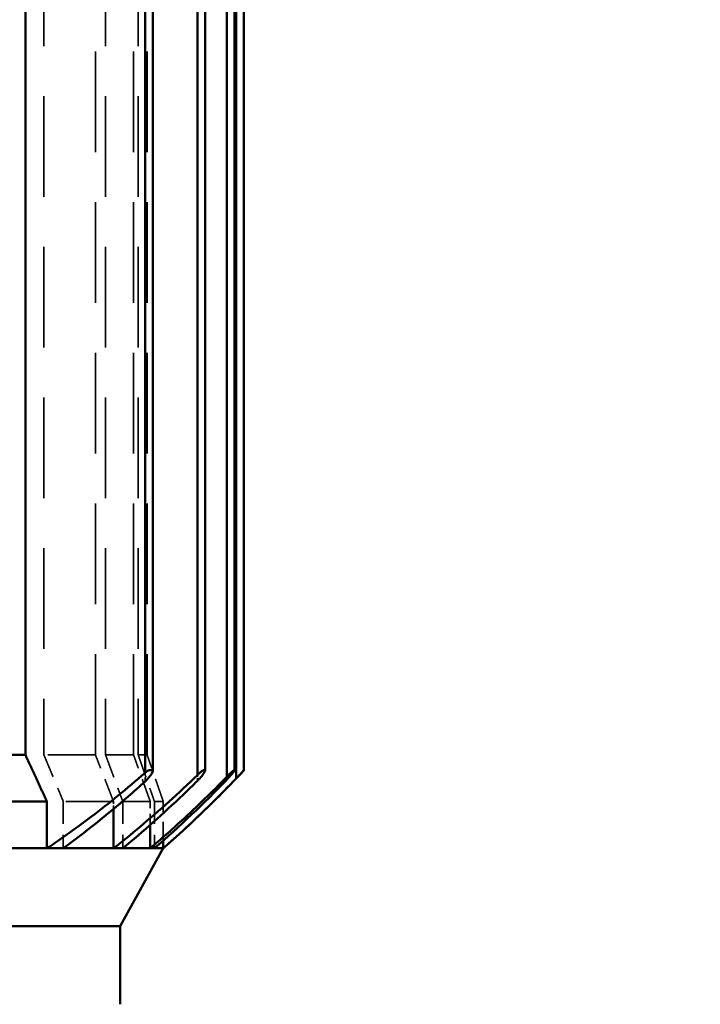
# Model space of a CAD drawing. Header units: millimetres. Extents: x -34725 to 178350, y -13707 to 126150.
# Tile 155 of 256: x 45256 to 45344, y 9668 to 9794. Entities that reach past the tile are written whole.
import ezdxf

# ---------------------------------------------------------------- set-up
doc = ezdxf.new("R2010")
doc.units = ezdxf.units.MM
doc.linetypes.add('DASHED', pattern=[0.75, 0.5, -0.25])
doc.layers.get('Defpoints').update_dxf_attribs({"linetype": 'CONTINUOUS'})
for name, color, linetype, lineweight in [('AM_0', 7, 'CONTINUOUS', 50), ('AM_5', 3, 'CONTINUOUS', 25), ('P-AM_0', 7, 'CONTINUOUS', 50), ('Sichtbar (ISO)', 7, 'CONTINUOUS', 50), ('Verdeckt (ISO)', 7, 'DASHED', 35)]:
    doc.layers.add(name, color=color, linetype=linetype, lineweight=lineweight)
doc.styles.get("Standard").update_dxf_attribs({"font": 'isocp.shx'})
doc.dimstyles.new('AM_ISO', dxfattribs={"dimtxt": 3.5, "dimasz": 2.5, "dimexe": 2, "dimexo": 1, "dimgap": 0.6, "dimtad": 1, "dimdsep": 46, "dimtxsty": 'Standard', "dimcen": 0, "dimclrd": 256, "dimclre": 256, "dimclrt": 2, "dimadec": 0, "dimazin": 2, "dimtp": 0.1, "dimtm": 0.1, "dimtfac": 0.71, "dimtmove": 0, "dimatfit": 3, "dimfxl": 1, "dimtfill": 1, "dimtfillclr": 256, "dimlwd": -1, "dimlwe": -1, "dimarcsym": 0})

# ---------------------------------------------------------------- blocks, each defined once
blk = doc.blocks.new('*D66')
at = {"layer": 'AM_5', "transparency": 16777216}
for p, q in [((42676.9, 5358.19), (42676.9, 9633.73)), ((49596.9, 4508.19), (49596.9, 9633.73)), ((43051.9, 9333.73), (49221.9, 9333.73))]:
    blk.add_line(p, q, dxfattribs=at)
for points in [[(43051.9, 9396.23), (43051.9, 9271.23), (42676.9, 9333.73)], [(49221.9, 9396.23), (49221.9, 9271.23), (49596.9, 9333.73)]]:
    blk.add_solid(points, dxfattribs=at)
at = {"layer": 'Defpoints', "color": 0, "transparency": 16777216}
for p in [(49596.9, 9333.73), (42676.9, 5208.19), (49596.9, 4358.19)]:
    blk.add_point(p, dxfattribs=at)
at = {"layer": 'AM_5', "color": 2, "transparency": 16777216, "insert": (47122.13, 9817.38), "char_height": 525, "attachment_point": 5, "bg_fill": 3, "box_fill_scale": 1.1, "bg_fill_color": 256, "bg_fill_true_color": 13158600, "bg_fill_transparency": 0}
blk.add_mtext('6920', dxfattribs=at)
blk = doc.blocks.new('A$C5cacc3fa')
at = {"layer": 'Sichtbar (ISO)'}
for p, q in [((-46.33, -2432.42), (-46.33, -2305.16)), ((-36.33, -2423.01), (-36.33, -2411.73)), ((-30.33, -2423.01), (-30.33, -2411.73)), ((-24.33, -2420.25), (-24.33, -2411.83)), ((-24.33, -2420.25), (156.67, -2420.25)), ((-36.33, -2425.12), (-36.33, -2423.01)), ((-36.33, -2423.01), (-30.33, -2423.01)), ((-36.33, -2431.56), (-36.33, -2425.12)), ((-56.33, -2432.42), (-46.33, -2432.42)), ((-46.33, -2432.42), (-36.33, -2437.95)), ((-36.33, -2432.75), (-36.33, -2431.56)), ((-36.33, -2431.56), (-31.29, -2431.56)), ((-36.33, -2436.27), (-36.33, -2432.75)), ((-36.33, -2436.81), (-36.33, -2436.27)), ((-36.33, -2436.27), (-33.33, -2436.27)), ((-26.67, -2435.6), (159.01, -2435.6)), ((-36.33, -2437.94), (-36.33, -2436.81)), ((-26.33, -2436.6), (158.67, -2436.6)), ((-36.33, -2437.95), (-36.33, -2437.94)), ((-36.33, -2437.94), (-35.34, -2437.94)), ((-26.94, -2442.32), (159.28, -2442.32)), ((-26.33, -2443.32), (158.67, -2443.32)), ((-27.18, -2446.08), (159.52, -2446.08)), ((-27.38, -2447.29), (159.72, -2447.29)), ((-26.33, -2447.08), (158.67, -2447.08)), ((-26.33, -2448.29), (158.67, -2448.29))]:
    blk.add_line(p, q, dxfattribs=at)
blk.add_arc((76.35, -2338.94), 150, 221.3086, 226.8038, dxfattribs=at)
blk.add_ellipse((-26.3, -2446.08), major_axis=(-0.033, -0.999), ratio=0.005904, start_param=5.928971, end_param=6.283382, dxfattribs=at)
blk.add_rational_spline([(-30.33, -2423.01), (-27.25, -2421.61), (-24.33, -2420.25)], [1, 1.00020468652, 1], degree=2, dxfattribs=at)
for points, knots in [([(-36.33, -2423.01), (-34.98, -2425.01), (-33.61, -2426.94), (-30.54, -2431), (-28.67, -2433.31), (-26.67, -2435.6)], [-65.695241, -65.695241, -65.695241, -65.695241, -65.026281, -65.026281, -64.168057, -64.168057, -64.168057, -64.168057]), ([(-27.77, -2435.6), (-28.42, -2434.89), (-29.05, -2434.17), (-32.07, -2430.69), (-34.3, -2427.88), (-36.33, -2425.12)], [65.515907, 65.515907, 65.515907, 65.515907, 65.782674, 65.782674, 66.80864, 66.80864, 66.80864, 66.80864]), ([(-36.33, -2431.56), (-35.44, -2432.69), (-34.52, -2433.83), (-31.48, -2437.46), (-29.26, -2439.93), (-26.94, -2442.32)], [-67.768749, -67.768749, -67.768749, -67.768749, -67.356253, -67.356253, -66.441483, -66.441483, -66.441483, -66.441483]), ([(-27.68, -2442.32), (-28.28, -2441.71), (-28.88, -2441.1), (-31.86, -2437.97), (-34.16, -2435.38), (-36.33, -2432.75)], [67.431697, 67.431697, 67.431697, 67.431697, 67.666932, 67.666932, 68.617661, 68.617661, 68.617661, 68.617661]), ([(-36.33, -2436.27), (-35.16, -2437.64), (-33.97, -2438.99), (-30.94, -2442.3), (-29.08, -2444.22), (-27.18, -2446.08)], [-69.231489, -69.231489, -69.231489, -69.231489, -68.736031, -68.736031, -68.000549, -68.000549, -68.000549, -68.000549]), ([(-26.33, -2436.6), (-26.35, -2436.6), (-26.36, -2436.6), (-26.47, -2436.58), (-26.59, -2436.54), (-26.89, -2436.38), (-27.08, -2436.24), (-27.43, -2435.95), (-27.59, -2435.8), (-27.75, -2435.63), (-27.76, -2435.61), (-27.77, -2435.6)], [-0.6408268, -0.6408268, -0.6408268, -0.6408268, -0.630804, -0.630804, -0.5772564, -0.5772564, -0.5081151, -0.5081151, -0.4500854, -0.4500854, -0.4452282, -0.4452282, -0.4452282, -0.4452282]), ([(-26.67, -2435.6), (-26.65, -2435.62), (-26.62, -2435.65), (-26.49, -2435.8), (-26.4, -2435.93), (-26.33, -2436.04)], [-0.10710707, -0.10710707, -0.10710707, -0.10710707, -0.09910976, -0.09910976, -0.05742593, -0.05742593, -0.05742593, -0.05742593]), ([(-26.33, -2436.04), (-26.33, -2436.15), (-26.33, -2436.25), (-26.33, -2436.33), (-26.33, -2436.41), (-26.33, -2436.48), (-26.33, -2436.52), (-26.33, -2436.57), (-26.33, -2436.6), (-26.33, -2436.6)], [0, 0, 0, 0, 0.362556, 0.362556, 0.362556, 0.726846, 0.726846, 0.726846, 1.114917, 1.114917, 1.114917, 1.114917]), ([(-36.33, -2437.94), (-34.39, -2440.15), (-32.39, -2442.29), (-29.38, -2445.35), (-28.38, -2446.33), (-27.38, -2447.29)], [-70.234669, -70.234669, -70.234669, -70.234669, -69.425028, -69.425028, -69.029673, -69.029673, -69.029673, -69.029673]), ([(-26.33, -2443.32), (-26.37, -2443.32), (-26.41, -2443.31), (-26.56, -2443.24), (-26.68, -2443.17), (-26.98, -2442.96), (-27.17, -2442.8), (-27.47, -2442.53), (-27.58, -2442.43), (-27.68, -2442.32)], [-0.6626288, -0.6626288, -0.6626288, -0.6626288, -0.6306546, -0.6306546, -0.5772638, -0.5772638, -0.5083418, -0.5083418, -0.4688822, -0.4688822, -0.4688822, -0.4688822]), ([(-26.94, -2442.32), (-26.86, -2442.41), (-26.77, -2442.5), (-26.58, -2442.72), (-26.48, -2442.84), (-26.38, -2442.99), (-26.35, -2443.03), (-26.33, -2443.07)], [-0.1287013, -0.1287013, -0.1287013, -0.1287013, -0.0992148, -0.0992148, -0.05490758, -0.05490758, -0.03647152, -0.03647152, -0.03647152, -0.03647152]), ([(-26.33, -2443.07), (-26.33, -2443.12), (-26.33, -2443.17), (-26.33, -2443.26), (-26.33, -2443.3), (-26.33, -2443.32), (-26.33, -2443.32), (-26.33, -2443.32)], [-0.3512725, -0.3512725, -0.3512725, -0.3512725, -0.32834432, -0.32834432, -0.28951525, -0.28951525, -0.27907555, -0.27907555, -0.27907555, -0.27907555]), ([(-26.33, -2447.08), (-26.34, -2447.08), (-26.36, -2447.07), (-26.42, -2447.04), (-26.48, -2447), (-26.64, -2446.88), (-26.77, -2446.78), (-27.09, -2446.51), (-27.28, -2446.33), (-27.5, -2446.13), (-27.52, -2446.1), (-27.55, -2446.08)], [-0.6948989, -0.6948989, -0.6948989, -0.6948989, -0.6771738, -0.6771738, -0.639025, -0.639025, -0.5839423, -0.5839423, -0.5122103, -0.5122103, -0.5026873, -0.5026873, -0.5026873, -0.5026873]), ([(-27.18, -2446.08), (-27.17, -2446.08), (-27.17, -2446.09), (-27.02, -2446.23), (-26.87, -2446.38), (-26.63, -2446.64), (-26.53, -2446.75), (-26.41, -2446.9), (-26.37, -2446.95), (-26.34, -2447), (-26.33, -2447.01), (-26.33, -2447.01)], [-0.1506216, -0.1506216, -0.1506216, -0.1506216, -0.1485853, -0.1485853, -0.0998852, -0.0998852, -0.0551686, -0.0551686, -0.0238795, -0.0238795, -0.0178264, -0.0178264, -0.0178264, -0.0178264]), ([(-27.38, -2447.29), (-27.31, -2447.35), (-27.24, -2447.42), (-27.03, -2447.62), (-26.89, -2447.76), (-26.65, -2447.99), (-26.55, -2448.08), (-26.42, -2448.2), (-26.38, -2448.24), (-26.34, -2448.28), (-26.33, -2448.29), (-26.33, -2448.29)], [-0.1710961, -0.1710961, -0.1710961, -0.1710961, -0.148608, -0.148608, -0.0999054, -0.0999054, -0.0551851, -0.0551851, -0.0238878, -0.0238878, 0, 0, 0, 0])]:
    blk.add_open_spline(points, degree=3, knots=knots, dxfattribs=at)
blk.add_open_spline([(-27.55, -2446.08), (-30.56, -2443.16), (-33.52, -2440.05), (-36.33, -2436.81)], degree=3, dxfattribs=at)
at = {"layer": 'Verdeckt (ISO)', "ltscale": 25.75486}
for p, q in [((156.67, -2422.62), (-24.33, -2422.62)), ((-24.33, -2429.23), (156.67, -2429.23)), ((156.67, -2430.53), (-24.33, -2430.53)), ((-24.33, -2434.12), (156.67, -2434.12)), ((156.67, -2434.72), (-24.33, -2434.72)), ((-24.33, -2435.86), (156.67, -2435.86))]:
    blk.add_line(p, q, dxfattribs=at)
at = {"layer": 'Verdeckt (ISO)', "ltscale": 12.163457}
blk.add_line((-24.33, -2429.23), (-24.33, -2422.62), dxfattribs=at)
at = {"layer": 'Verdeckt (ISO)', "ltscale": 5.71399}
for p, q in [((-30.33, -2425.12), (-36.33, -2425.12)), ((-30.33, -2432.75), (-36.33, -2432.75)), ((-30.33, -2436.81), (-36.33, -2436.81))]:
    blk.add_line(p, q, dxfattribs=at)
at = {"layer": 'Verdeckt (ISO)', "ltscale": 12.221222}
blk.add_line((-30.33, -2431.56), (-30.33, -2425.12), dxfattribs=at)
at = {"layer": 'Verdeckt (ISO)', "ltscale": 11.027125}
blk.add_line((-24.33, -2434.12), (-24.33, -2430.53), dxfattribs=at)
at = {"layer": 'Verdeckt (ISO)', "ltscale": 0.912283}
blk.add_line((-31.29, -2431.56), (-30.33, -2431.56), dxfattribs=at)
at = {"layer": 'Verdeckt (ISO)', "ltscale": 11.146211}
blk.add_line((-30.33, -2436.27), (-30.33, -2432.75), dxfattribs=at)
at = {"layer": 'Verdeckt (ISO)', "ltscale": 10.57055}
blk.add_line((-24.33, -2435.86), (-24.33, -2434.72), dxfattribs=at)
at = {"layer": 'Verdeckt (ISO)', "ltscale": 2.856827}
blk.add_line((-33.33, -2436.27), (-30.33, -2436.27), dxfattribs=at)
at = {"layer": 'Verdeckt (ISO)', "ltscale": 1.052781}
blk.add_line((-27.77, -2435.6), (-26.67, -2435.6), dxfattribs=at)
at = {"layer": 'Verdeckt (ISO)', "ltscale": 1.00492}
blk.add_line((-26.33, -2436.6), (-26.33, -2436.04), dxfattribs=at)
at = {"layer": 'Verdeckt (ISO)', "ltscale": 10.708159}
blk.add_line((-30.33, -2437.94), (-30.33, -2436.81), dxfattribs=at)
at = {"layer": 'Verdeckt (ISO)', "ltscale": 4.770627}
blk.add_line((-35.34, -2437.94), (-30.33, -2437.94), dxfattribs=at)
at = {"layer": 'Verdeckt (ISO)', "ltscale": 0.701419}
blk.add_line((-27.68, -2442.32), (-26.94, -2442.32), dxfattribs=at)
at = {"layer": 'Verdeckt (ISO)', "ltscale": 0.67064}
blk.add_line((-26.33, -2443.32), (-26.33, -2443.07), dxfattribs=at)
at = {"layer": 'Verdeckt (ISO)', "ltscale": 0.350547}
blk.add_line((-27.55, -2446.08), (-27.18, -2446.08), dxfattribs=at)
at = {"layer": 'Verdeckt (ISO)', "ltscale": 0.335473}
blk.add_line((-26.33, -2447.08), (-26.33, -2447.01), dxfattribs=at)
at = {"layer": 'Verdeckt (ISO)', "ltscale": 6.191408}
blk.add_rational_spline([(-24.33, -2422.62), (-27.26, -2423.85), (-30.33, -2425.12)], [1, 1.00016882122, 1], degree=2, dxfattribs=at)
at = {"layer": 'Verdeckt (ISO)', "ltscale": 6.131498}
blk.add_rational_spline([(-30.33, -2431.56), (-27.27, -2430.38), (-24.33, -2429.23)], [1, 1.00014689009, 1], degree=2, dxfattribs=at)
at = {"layer": 'Verdeckt (ISO)', "ltscale": 6.091839}
blk.add_rational_spline([(-24.33, -2430.53), (-27.28, -2431.62), (-30.33, -2432.75)], [1.04932815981, 1.03772085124, 1.02597006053], degree=2, dxfattribs=at)
at = {"layer": 'Verdeckt (ISO)', "ltscale": 6.06896}
blk.add_rational_spline([(-30.33, -2436.27), (-27.28, -2435.18), (-24.33, -2434.12)], [1.02792687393, 1.04057890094, 1.0531249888], degree=2, dxfattribs=at)
at = {"layer": 'Verdeckt (ISO)', "ltscale": 6.053276}
blk.add_rational_spline([(-24.33, -2434.72), (-27.28, -2435.75), (-30.33, -2436.81)], [1, 1.00011857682, 1], degree=2, dxfattribs=at)
at = {"layer": 'Verdeckt (ISO)', "ltscale": 6.047024}
blk.add_rational_spline([(-30.33, -2437.94), (-27.28, -2436.89), (-24.33, -2435.86)], [1, 1.0001163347, 1], degree=2, dxfattribs=at)
blk = doc.blocks.new('PP_DRIVE DETAIL TOP VIEW_klein_1')
at = {"layer": 'AM_0', "xscale": -1}
blk.add_blockref('A$C5cacc3fa', (-3251.33, -1161.21), dxfattribs=at)

msp = doc.modelspace()

# ---------------------------------------------------------------- dimensions: what is measured, and where the dimension line sits
at = {"layer": 'AM_5'}
dim = msp.add_linear_dim(base=(49596.896, 9333.725), p1=(42676.896, 5208.188), p2=(49596.896, 4358.188), dimstyle='AM_ISO', override={"dimscale": 150, "dimtmove": 2}, dxfattribs=at)
dim.commit()
dim.dimension.update_dxf_attribs({"geometry": '*D66', "text_midpoint": (47122.13, 9817.383), "dimtype": 160})

# ---------------------------------------------------------------- next in the draw order: block references
at = {"layer": 'P-AM_0', "xscale": -1, "rotation": 90}
msp.add_blockref('PP_DRIVE DETAIL TOP VIEW_klein_1', (41675.64, 6473.188), dxfattribs=at)

doc.saveas('drawing.dxf')
